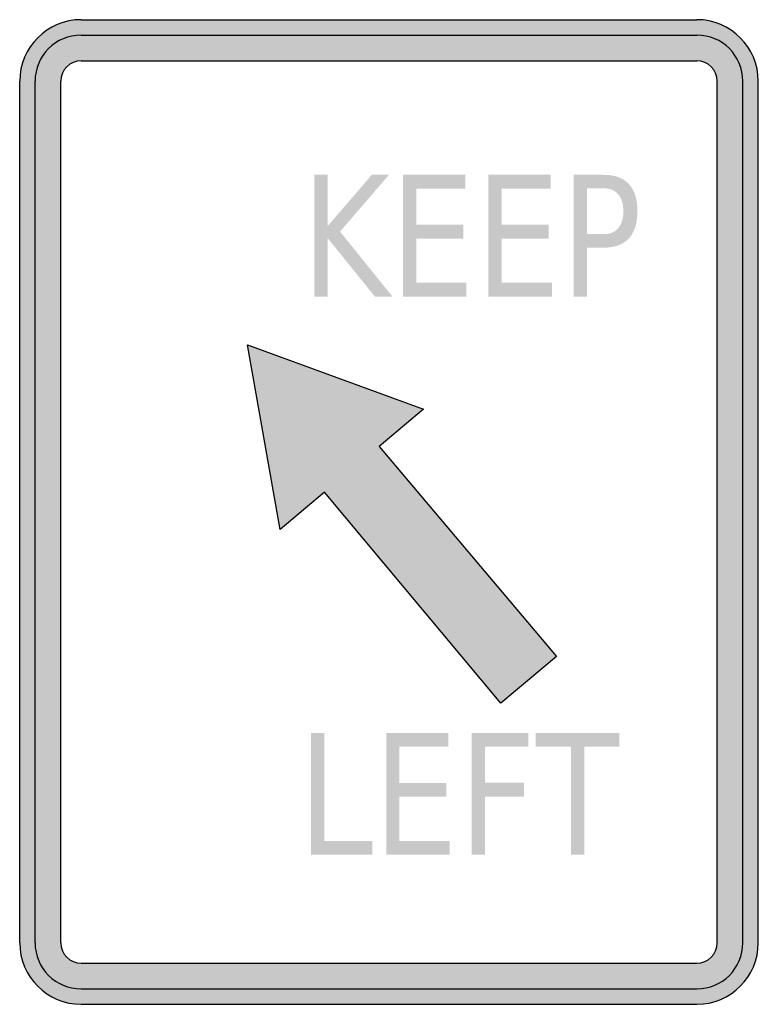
# Model space of a CAD drawing. Header units: inches. Extents: x -0.5 to 0.5, y -0.67 to 0.67.
import ezdxf

# ---------------------------------------------------------------- set-up
doc = ezdxf.new("R2010")
doc.units = ezdxf.units.IN
doc.header["$MEASUREMENT"] = 0

msp = doc.modelspace()

# ---------------------------------------------------------------- hatches: boundary and pattern name
h = msp.add_hatch(color=7)
h.paths.add_polyline_path([(0.4167, -0.6667), (-0.4167, -0.6667), (-0.428, -0.6658), (-0.4389, -0.6636), (-0.4491, -0.66), (-0.4587, -0.6553), (-0.4676, -0.6493), (-0.4756, -0.6422), (-0.4827, -0.6342), (-0.4887, -0.6253), (-0.4933, -0.6158), (-0.4971, -0.6056), (-0.4993, -0.5947), (-0.5, -0.5833), (-0.5, 0.5833), (-0.4993, 0.5947), (-0.4971, 0.6056), (-0.4933, 0.6158), (-0.4887, 0.6253), (-0.4827, 0.6342), (-0.4756, 0.6422), (-0.4676, 0.6493), (-0.4587, 0.6553), (-0.4491, 0.66), (-0.4389, 0.6638), (-0.428, 0.666), (-0.4167, 0.6667), (0.4167, 0.6667), (0.428, 0.666), (0.4389, 0.6638), (0.4491, 0.66), (0.4587, 0.6553), (0.4676, 0.6493), (0.4756, 0.6422), (0.4827, 0.6342), (0.4887, 0.6253), (0.4933, 0.6158), (0.4969, 0.6056), (0.4991, 0.5947), (0.5, 0.5833), (0.5, -0.5833), (0.4991, -0.5947), (0.4969, -0.6056), (0.4933, -0.6158), (0.4887, -0.6253), (0.4827, -0.6342), (0.4756, -0.6422), (0.4676, -0.6493), (0.4587, -0.6553), (0.4491, -0.66), (0.4389, -0.6636), (0.428, -0.6658), (0.4167, -0.6667)])
h.paths.add_polyline_path([(-0.4445, -0.5833), (-0.4445, 0.5833), (-0.4442, 0.5871), (-0.4436, 0.5907), (-0.4422, 0.5942), (-0.4407, 0.5973), (-0.4387, 0.6002), (-0.4362, 0.6029), (-0.4336, 0.6053), (-0.4307, 0.6073), (-0.4276, 0.6089), (-0.424, 0.61), (-0.4205, 0.6109), (-0.4167, 0.6111), (0.4167, 0.6111), (0.4205, 0.6109), (0.424, 0.61), (0.4276, 0.6089), (0.4307, 0.6073), (0.4336, 0.6053), (0.4362, 0.6029), (0.4387, 0.6002), (0.4407, 0.5973), (0.4422, 0.5942), (0.4433, 0.5907), (0.4442, 0.5871), (0.4445, 0.5833), (0.4445, -0.5833), (0.4442, -0.5871), (0.4433, -0.5907), (0.4422, -0.5942), (0.4407, -0.5973), (0.4387, -0.6002), (0.4362, -0.6029), (0.4336, -0.6053), (0.4307, -0.6073), (0.4276, -0.6089), (0.424, -0.61), (0.4205, -0.6109), (0.4167, -0.6111), (-0.4167, -0.6111), (-0.4205, -0.6109), (-0.424, -0.61), (-0.4276, -0.6089), (-0.4307, -0.6073), (-0.4336, -0.6053), (-0.4362, -0.6029), (-0.4387, -0.6002), (-0.4407, -0.5973), (-0.4422, -0.5942), (-0.4436, -0.5907), (-0.4442, -0.5871), (-0.4445, -0.5833)], flags=0)
for points in [[(-0.1013, 0.4566), (-0.0832, 0.4566), (-0.0832, 0.3869), (-0.0233, 0.4566), (0, 0.4566), (-0.0663, 0.3797), (0.0047, 0.2917), (-0.0191, 0.2917), (-0.0832, 0.3711), (-0.0832, 0.2917), (-0.1013, 0.2917), (-0.1013, 0.4566)], [(0.0188, 0.4566), (0.1032, 0.4566), (0.1032, 0.4378), (0.0369, 0.4378), (0.0369, 0.389), (0.1005, 0.389), (0.1005, 0.3702), (0.0369, 0.3702), (0.0369, 0.3105), (0.1048, 0.3105), (0.1048, 0.2917), (0.0188, 0.2917), (0.0188, 0.4566)], [(0.1345, 0.4566), (0.2188, 0.4566), (0.2188, 0.4378), (0.1525, 0.4378), (0.1525, 0.389), (0.2162, 0.389), (0.2162, 0.3702), (0.1525, 0.3702), (0.1525, 0.3105), (0.2205, 0.3105), (0.2205, 0.2917), (0.1345, 0.2917), (0.1345, 0.4566)], [(0.227, -0.1957), (0.1514, -0.2591), (-0.0873, 0.0268), (-0.1473, -0.0236), (-0.1914, 0.2262), (0.0469, 0.1394), (-0.0131, 0.0889), (0.227, -0.1957)], [(-0.1058, -0.2993), (-0.0877, -0.2993), (-0.0877, -0.4454), (-0.0227, -0.4454), (-0.0227, -0.4641), (-0.1058, -0.4641), (-0.1058, -0.2993)], [(-0.0038, -0.2993), (0.0805, -0.2993), (0.0805, -0.318), (0.0142, -0.318), (0.0142, -0.3668), (0.0778, -0.3668), (0.0778, -0.3856), (0.0142, -0.3856), (0.0142, -0.4454), (0.0822, -0.4454), (0.0822, -0.4641), (-0.0038, -0.4641), (-0.0038, -0.2993)], [(0.1118, -0.2993), (0.1886, -0.2993), (0.1886, -0.318), (0.1299, -0.318), (0.1299, -0.3666), (0.1829, -0.3666), (0.1829, -0.3854), (0.1299, -0.3854), (0.1299, -0.4641), (0.1118, -0.4641), (0.1118, -0.2993)], [(0.1988, -0.2993), (0.3117, -0.2993), (0.3117, -0.318), (0.2643, -0.318), (0.2643, -0.4641), (0.2462, -0.4641), (0.2462, -0.318), (0.1988, -0.318), (0.1988, -0.2993)]]:
    msp.add_hatch(color=7).paths.add_polyline_path(points)
h = msp.add_hatch(color=7)
edge = h.paths.add_edge_path()
edge.add_line((0.2501, 0.4566), (0.2909, 0.4566))
edge.add_spline(control_points=[(0.2909, 0.4566), (0.3059, 0.4566), (0.3172, 0.4524), (0.3248, 0.4441), (0.3325, 0.4357), (0.3363, 0.4235), (0.3363, 0.4073), (0.3363, 0.3911), (0.3325, 0.3788), (0.3248, 0.3705), (0.3172, 0.3621), (0.3059, 0.358), (0.2909, 0.358)], knot_values=[0, 0, 0, 0, 1, 1, 1, 2, 2, 2, 3, 3, 3, 4, 4, 4, 4], degree=3, periodic=0)
edge.add_line((0.2909, 0.358), (0.2682, 0.358))
edge.add_line((0.2682, 0.358), (0.2682, 0.2917))
edge.add_line((0.2682, 0.2917), (0.2501, 0.2917))
edge.add_line((0.2501, 0.2917), (0.2501, 0.4566))
edge = h.paths.add_edge_path(flags=0)
edge.add_line((0.2682, 0.4383), (0.2682, 0.3763))
edge.add_line((0.2682, 0.3763), (0.2909, 0.3763))
edge.add_spline(control_points=[(0.2909, 0.3763), (0.2993, 0.3763), (0.3058, 0.379), (0.3104, 0.3844), (0.315, 0.3897), (0.3173, 0.3974), (0.3173, 0.4073), (0.3173, 0.4172), (0.315, 0.4248), (0.3104, 0.4302), (0.3058, 0.4356), (0.2993, 0.4383), (0.2909, 0.4383)], knot_values=[0, 0, 0, 0, 1, 1, 1, 2, 2, 2, 3, 3, 3, 4, 4, 4, 4], degree=3, periodic=0)
edge.add_line((0.2909, 0.4383), (0.2682, 0.4383))

# ---------------------------------------------------------------- linework, layer by layer
at = {"color": 7}
for p, q in [((-0.4166, 0.6667), (0.4166, 0.6667)), ((-0.4166, 0.6458), (0.4166, 0.6458)), ((-0.4166, 0.6111), (0.4166, 0.6111)), ((-0.5, -0.5833), (-0.5, 0.5834)), ((-0.4792, -0.5833), (-0.4792, 0.5834)), ((-0.4444, -0.5833), (-0.4444, 0.5834)), ((0.4445, -0.5833), (0.4445, 0.5834)), ((0.4791, -0.5833), (0.4791, 0.5834)), ((0.5, -0.5833), (0.5, 0.5834)), ((-0.4166, -0.6111), (0.4166, -0.6111)), ((-0.4166, -0.6458), (0.4166, -0.6458)), ((-0.4166, -0.6667), (0.4166, -0.6667))]:
    msp.add_line(p, q, dxfattribs=at)
msp.add_lwpolyline([(0.227, -0.1957), (0.1514, -0.2591), (-0.0873, 0.0268), (-0.1473, -0.0236), (-0.1914, 0.2262), (0.0469, 0.1394), (-0.0131, 0.0889), (0.227, -0.1957)], close=True, dxfattribs=at)
for points in [[(-0.4167, 0.6667), (-0.4627, 0.6667), (-0.5, 0.6294), (-0.5, 0.5833)], [(0.5, 0.5833), (0.5, 0.6294), (0.4627, 0.6667), (0.4167, 0.6667)], [(-0.4167, 0.6458), (-0.4512, 0.6458), (-0.4792, 0.6179), (-0.4792, 0.5833)], [(0.4791, 0.5833), (0.4791, 0.6179), (0.4512, 0.6458), (0.4167, 0.6458)], [(-0.4167, 0.6111), (-0.432, 0.6111), (-0.4444, 0.5987), (-0.4444, 0.5833)], [(0.4444, 0.5833), (0.4444, 0.5987), (0.432, 0.6111), (0.4167, 0.6111)], [(-0.5, -0.5833), (-0.5, -0.6293), (-0.4627, -0.6666), (-0.4167, -0.6666)], [(-0.4792, -0.5833), (-0.4792, -0.6178), (-0.4512, -0.6458), (-0.4167, -0.6458)], [(-0.4444, -0.5833), (-0.4444, -0.5987), (-0.432, -0.6111), (-0.4167, -0.6111)], [(0.4167, -0.6666), (0.4627, -0.6666), (0.5, -0.6293), (0.5, -0.5833)], [(0.4167, -0.6458), (0.4512, -0.6458), (0.4791, -0.6178), (0.4791, -0.5833)], [(0.4167, -0.6111), (0.432, -0.6111), (0.4444, -0.5987), (0.4444, -0.5833)]]:
    msp.add_open_spline(points, degree=3, dxfattribs=at)

doc.saveas('drawing.dxf')
